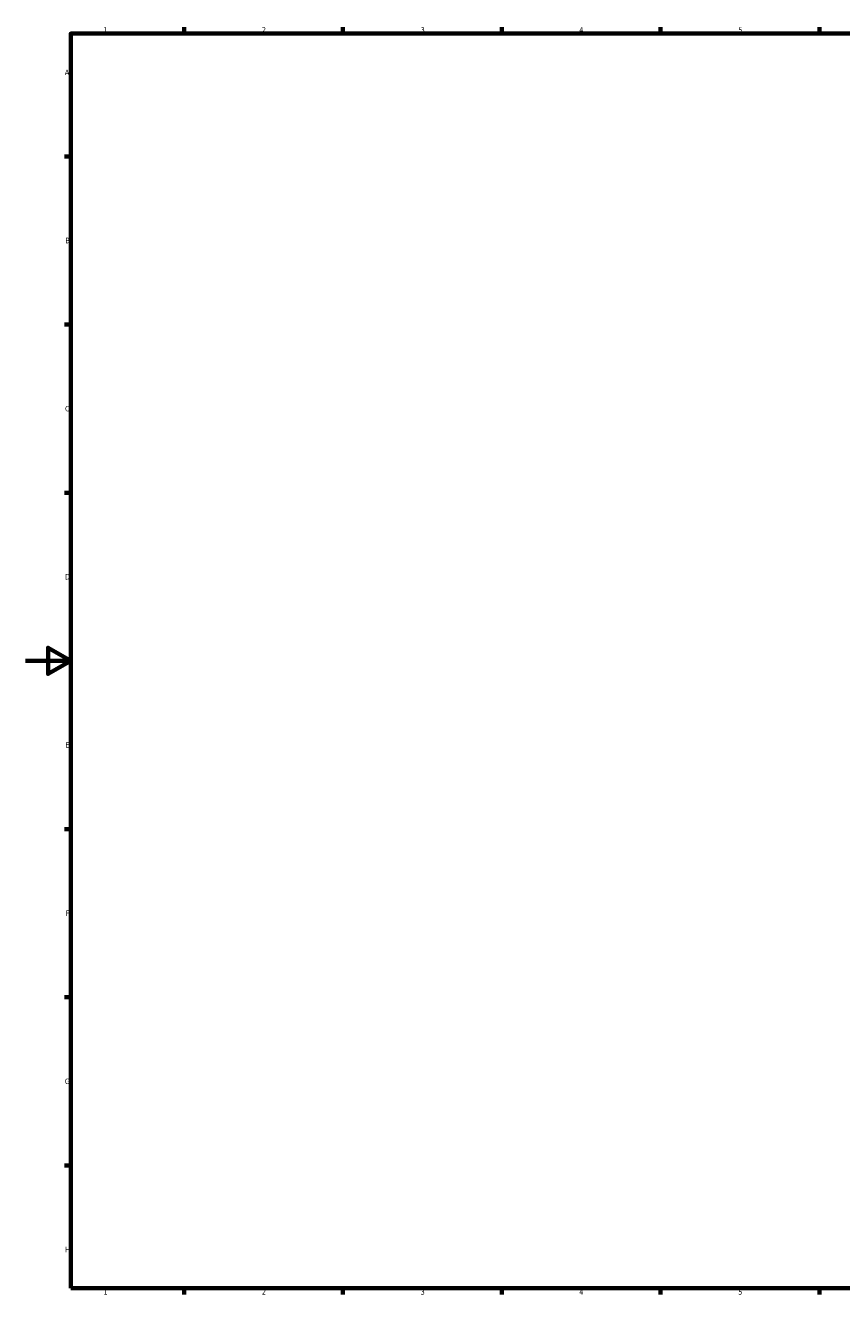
# Model space of a CAD drawing. Header units: millimetres. Extents: x -255 to 976, y -117 to 1157.
# Tile 2 of 8: x 0 to 360, y 17 to 578. Entities that reach past the tile are written whole.
import ezdxf

# ---------------------------------------------------------------- set-up
doc = ezdxf.new("R2010")
doc.units = ezdxf.units.MM
doc.layers.add('Border (ANSI)', color=7, linetype='Continuous', lineweight=70)
doc.styles.add('Note Text (ANSI)', font='tahoma.ttf')

# ---------------------------------------------------------------- blocks, each defined once
blk = doc.blocks.new('Borders Default Border')
at = {"layer": 'Border (ANSI)'}
for p, q in [((70.08, 574), (70.08, 576.8)), ((140.17, 574), (140.17, 576.8)), ((210.25, 574), (210.25, 576.8)), ((280.33, 574), (280.33, 576.8)), ((350.42, 574), (350.42, 576.8)), ((20, 519.75), (17.2, 519.75)), ((20, 445.5), (17.2, 445.5)), ((20, 371.25), (17.2, 371.25)), ((20, 222.75), (17.2, 222.75)), ((20, 148.5), (17.2, 148.5)), ((20, 74.25), (17.2, 74.25)), ((70.08, 20), (70.08, 17.2)), ((140.17, 20), (140.17, 17.2)), ((210.25, 20), (210.25, 17.2)), ((280.33, 20), (280.33, 17.2)), ((350.42, 20), (350.42, 17.2))]:
    blk.add_line(p, q, dxfattribs=at)
at = {"layer": 'Border (ANSI)', "flags": 128}
for points in [[(20, 20), (20, 574), (821, 574), (821, 20), (20, 20)], [(0, 297), (20, 297), (10, 302.77), (10, 291.23), (20, 297)]]:
    blk.add_lwpolyline(points, dxfattribs=at)
at = {"layer": 'Border (ANSI)', "color": 5, "true_color": 0x0000ff, "char_height": 2.4, "attachment_point": 7, "style": 'Note Text (ANSI)'}
for s, insert in [('1', (34.5, 574.4)), ('2', (104.4, 574.4)), ('3', (174.46, 574.35)), ('4', (244.45, 574.4)), ('5', (314.67, 574.35)), ('A', (17.38, 555.68)), ('B', (17.67, 481.43)), ('C', (17.51, 407.13)), ('D', (17.52, 332.93)), ('E', (17.71, 258.68)), ('F', (17.78, 184.43)), ('G', (17.4, 110.13)), ('H', (17.53, 35.93)), ('1', (34.5, 17.2)), ('2', (104.4, 17.2)), ('3', (174.46, 17.15)), ('4', (244.45, 17.2)), ('5', (314.67, 17.15))]:
    blk.add_mtext(s, dxfattribs=dict(at, insert=insert))

msp = doc.modelspace()

# ---------------------------------------------------------------- block references
msp.add_blockref('Borders Default Border', (0, 0))

doc.saveas('drawing.dxf')
